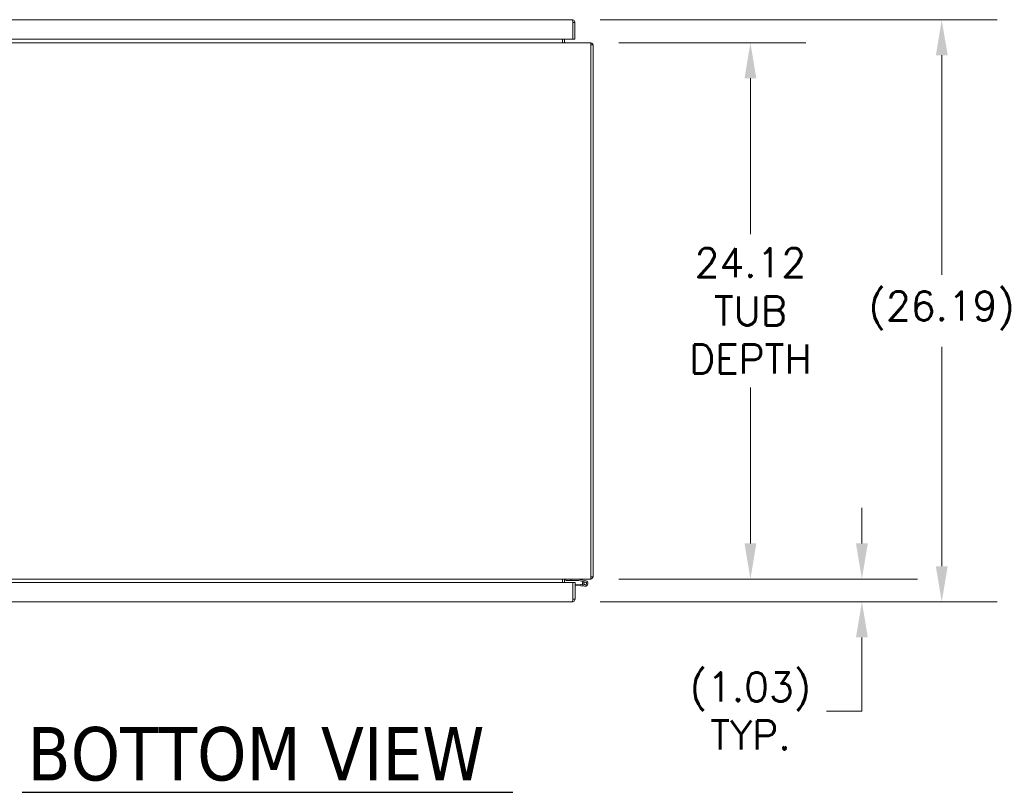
# Model space of a CAD drawing. Header units: inches. Extents: x 10 to 331, y 10 to 212.
# Tile 16 of 145: x 36 to 81, y 16 to 51. Entities that reach past the tile are written whole.
import ezdxf

# ---------------------------------------------------------------- set-up
doc = ezdxf.new("R2010")
doc.units = ezdxf.units.IN
doc.header["$LTSCALE"] = 20
doc.header["$MEASUREMENT"] = 0
for name, color, linetype, lineweight in [('Dimension (ANSI)', 7, 'Continuous', 5), ('Symbol (ANSI)', 7, 'Continuous', 5), ('Visible (ANSI)', 7, 'Continuous', 5)]:
    doc.layers.add(name, color=color, linetype=linetype, lineweight=lineweight)
doc.styles.add('ROMANS', font='romans.shx')
doc.styles.add('Text Style168', font='tahoma.ttf')
doc.dimstyles.new('Default (ANSI)', dxfattribs={"dimscale": 20, "dimtxt": 0.065, "dimasz": 0.08, "dimexe": 0.125, "dimexo": 0.0625, "dimgap": 0.031496, "dimtad": 0, "dimtih": 1, "dimtoh": 1, "dimrnd": 1e-08, "dimzin": 0, "dimdsep": 46, "dimtxsty": 'ROMANS', "dimcen": 0.09, "dimdle": 0.393701, "dimclrd": 256, "dimclre": 256, "dimclrt": 256, "dimadec": 0, "dimazin": 0, "dimtfac": 1.538462, "dimtofl": 0, "dimtmove": 0, "dimatfit": 3, "dimfxl": 1, "dimtolj": 1, "dimtzin": 0, "dimlwd": -1, "dimlwe": -1, "dimarcsym": 0})

# ---------------------------------------------------------------- blocks, each defined once
blk = doc.blocks.new('*D5')
at = {"layer": 'Defpoints', "color": 0, "transparency": 16777216}
for p in [(61.913, 49.662), (61.913, 25.537), (69.086, 25.537)]:
    blk.add_point(p, dxfattribs=at)
at = {"layer": 'Dimension (ANSI)', "transparency": 16777216}
for p, q in [((63.163, 49.662), (71.586, 49.662)), ((69.086, 48.062), (69.086, 41.046)), ((69.086, 27.137), (69.086, 34.153)), ((63.163, 25.537), (71.586, 25.537))]:
    blk.add_line(p, q, dxfattribs=at)
for points in [[(68.82, 48.062), (69.353, 48.062), (69.086, 49.662)], [(68.82, 27.137), (69.353, 27.137), (69.086, 25.537)]]:
    blk.add_solid(points, dxfattribs=at)
at = {"layer": 'Dimension (ANSI)', "transparency": 16777216, "insert": (69.086, 37.599), "char_height": 1.3, "attachment_point": 5, "style": 'ROMANS'}
blk.add_mtext('\\A1;24.12\\PTUB\\PDEPTH', dxfattribs=at)
blk = doc.blocks.new('*D6')
at = {"layer": 'Defpoints', "color": 0, "transparency": 16777216}
for p in [(61.068, 50.697), (61.069, 24.51), (77.695, 24.51)]:
    blk.add_point(p, dxfattribs=at)
at = {"layer": 'Dimension (ANSI)', "transparency": 16777216}
for p, q in [((62.318, 50.697), (80.195, 50.697)), ((77.695, 49.097), (77.695, 39.224)), ((77.695, 26.11), (77.695, 35.983)), ((62.319, 24.51), (80.195, 24.51))]:
    blk.add_line(p, q, dxfattribs=at)
for points in [[(77.428, 49.097), (77.962, 49.097), (77.695, 50.697)], [(77.428, 26.11), (77.962, 26.11), (77.695, 24.51)]]:
    blk.add_solid(points, dxfattribs=at)
at = {"layer": 'Dimension (ANSI)', "transparency": 16777216, "insert": (77.695, 37.604), "char_height": 1.3, "attachment_point": 5, "style": 'ROMANS'}
blk.add_mtext('\\A1;(26.19)', dxfattribs=at)
blk = doc.blocks.new('*D7')
at = {"layer": 'Defpoints', "color": 0, "transparency": 16777216}
for p in [(61.913, 25.537), (74.102, 25.537), (61.069, 24.51)]:
    blk.add_point(p, dxfattribs=at)
at = {"layer": 'Dimension (ANSI)', "transparency": 16777216}
for p, q in [((74.102, 27.137), (74.102, 28.737)), ((63.163, 25.537), (76.602, 25.537)), ((62.319, 24.51), (76.602, 24.51)), ((74.102, 22.91), (74.102, 19.601)), ((74.102, 19.601), (72.502, 19.601))]:
    blk.add_line(p, q, dxfattribs=at)
for points in [[(73.835, 27.137), (74.369, 27.137), (74.102, 25.537)], [(73.835, 22.91), (74.369, 22.91), (74.102, 24.51)]]:
    blk.add_solid(points, dxfattribs=at)
at = {"layer": 'Dimension (ANSI)', "transparency": 16777216, "insert": (69.086, 19.601), "char_height": 1.3, "attachment_point": 5, "style": 'ROMANS'}
blk.add_mtext('\\A1;(1.03)\\PTYP.', dxfattribs=at)

msp = doc.modelspace()

# ---------------------------------------------------------------- linework, layer by layer
at = {"layer": 'Symbol (ANSI)', "lineweight": 30}
msp.add_line((36.318, 15.944), (58.393, 15.944), dxfattribs=at)
at = {"layer": 'Visible (ANSI)'}
for p, q in [((32.818, 50.697), (61.068, 50.697)), ((61.099, 50.572), (61.099, 49.822)), ((61.1, 50.572), (61.1, 49.822)), ((61.1, 50.572), (61.193, 50.572)), ((61.193, 49.822), (61.193, 50.572)), ((31.975, 49.662), (61.913, 49.662)), ((61.099, 49.822), (32.788, 49.822)), ((60.631, 49.822), (60.631, 49.693)), ((60.631, 49.693), (60.631, 49.662)), ((60.725, 49.693), (60.725, 49.822)), ((61.1, 49.822), (61.193, 49.822)), ((61.913, 49.537), (61.913, 49.662)), ((61.913, 49.568), (62.006, 49.568)), ((61.913, 49.537), (61.913, 25.662)), ((62.006, 25.631), (62.006, 49.568)), ((61.913, 25.537), (31.975, 25.537)), ((32.789, 25.385), (61.1, 25.385)), ((60.631, 25.506), (60.631, 25.537)), ((60.631, 25.385), (60.631, 25.506)), ((60.725, 25.385), (60.725, 25.506)), ((60.778, 25.537), (60.778, 25.474)), ((60.778, 25.474), (61.028, 25.474)), ((61.028, 25.474), (61.028, 25.537)), ((61.344, 25.474), (61.028, 25.474)), ((61.1, 25.385), (61.1, 24.635)), ((61.101, 25.385), (61.194, 25.385)), ((61.101, 24.635), (61.101, 25.385)), ((61.194, 24.635), (61.194, 25.385)), ((61.194, 25.312), (61.468, 25.288)), ((61.562, 25.423), (61.348, 25.474)), ((61.355, 25.537), (61.682, 25.459)), ((61.463, 25.228), (61.468, 25.288)), ((61.468, 25.288), (61.541, 25.282)), ((61.625, 25.393), (61.552, 25.41)), ((61.562, 25.423), (61.668, 25.398)), ((61.913, 25.537), (61.913, 25.662)), ((61.913, 25.631), (62.006, 25.631)), ((61.463, 25.228), (61.194, 25.252)), ((61.642, 25.212), (61.463, 25.228)), ((61.069, 24.51), (32.819, 24.51)), ((61.101, 24.758), (61.1, 24.758)), ((61.101, 24.635), (61.194, 24.635))]:
    msp.add_line(p, q, dxfattribs=at)
msp.add_circle((61.653, 25.337), 0.06, dxfattribs=at)
for centre, radius, start, end in [((60.756, 49.693), 0.125, 180, 194.4834), ((60.756, 49.693), 0.0312, 180, 270), ((61.881, 49.537), 0.125, 14.4834, 75.5166), ((60.756, 25.506), 0.125, 165.5166, 180), ((60.756, 25.506), 0.0312, 90, 180), ((61.103, 25.257), 0.0625, 92.2924, 92.9414), ((61.344, 25.459), 0.015, 76.5948, 90), ((61.352, 25.522), 0.015, 76.5948, 90), ((61.653, 25.337), 0.125, 144.2594, 76.5948), ((61.653, 25.337), 0.125, 136.5931, 144.2594), ((61.653, 25.337), 0.125, 136.5895, 136.5931), ((61.653, 25.337), 0.0625, 117.1289, 76.5931), ((61.653, 25.337), 0.0625, 76.5931, 117.1289), ((61.881, 25.662), 0.125, 284.4834, 345.5166)]:
    msp.add_arc(centre, radius, start, end, dxfattribs=at)
for points, knots in [([(61.068, 50.697), (61.075, 50.697), (61.082, 50.673), (61.089, 50.635), (61.092, 50.616), (61.095, 50.594), (61.099, 50.572)], [0, 0, 0, 0, 1.04908, 1.04908, 1.04908, 1.570796, 1.570796, 1.570796, 1.570796]), ([(61.193, 50.572), (61.193, 50.616), (61.168, 50.659), (61.131, 50.681), (61.112, 50.692), (61.09, 50.697), (61.068, 50.697)], [0, 0, 0, 0, 1.04908, 1.04908, 1.04908, 1.570796, 1.570796, 1.570796, 1.570796]), ([(61.097, 50.585), (61.098, 50.582), (61.099, 50.578), (61.099, 50.575), (61.099, 50.574), (61.1, 50.573), (61.1, 50.572)], [1.1535244, 1.1535244, 1.1535244, 1.1535244, 1.4834748, 1.4834748, 1.4834748, 1.5707963, 1.5707963, 1.5707963, 1.5707963]), ([(61.069, 24.51), (61.113, 24.51), (61.156, 24.535), (61.178, 24.573), (61.189, 24.591), (61.194, 24.613), (61.194, 24.635)], [0, 0, 0, 0, 1.04908, 1.04908, 1.04908, 1.570796, 1.570796, 1.570796, 1.570796]), ([(61.1, 24.635), (61.093, 24.591), (61.086, 24.548), (61.08, 24.526), (61.076, 24.516), (61.073, 24.51), (61.069, 24.51)], [0, 0, 0, 0, 1.04908, 1.04908, 1.04908, 1.570796, 1.570796, 1.570796, 1.570796]), ([(61.098, 24.622), (61.099, 24.625), (61.1, 24.629), (61.101, 24.632), (61.101, 24.633), (61.101, 24.634), (61.101, 24.635)], [1.1535244, 1.1535244, 1.1535244, 1.1535244, 1.4834748, 1.4834748, 1.4834748, 1.5707963, 1.5707963, 1.5707963, 1.5707963])]:
    msp.add_open_spline(points, degree=3, knots=knots, dxfattribs=at)

# ---------------------------------------------------------------- texts
at = {"layer": 'Symbol (ANSI)', "insert": (36.558, 16.433), "char_height": 2.4, "attachment_point": 7, "line_spacing_factor": 1.8, "style": 'Text Style168'}
msp.add_mtext('BOTTOM VIEW', dxfattribs=at)

# ---------------------------------------------------------------- dimensions: what is measured, and where the dimension line sits
at = {"layer": 'Dimension (ANSI)'}
for base, p1, p2, angle, text, override, picture, middle in [((77.695, 24.51), (61.068, 50.697), (61.069, 24.51), 270, '(<>)', {"dimgap": 0.031496, "dimdec": 2, "dimtol": 0, "dimlim": 0, "dimtp": 0, "dimtm": 0, "dimtdec": 2, "dimatfit": 1}, '*D6', (77.695, 37.604)), ((69.086386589, 25.536969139), (61.912617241, 49.661969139), (61.912617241, 25.536969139), 270, '<>\\PTUB\\PDEPTH', {"dimdec": 2, "dimtp": 0, "dimtm": 0, "dimtdec": 2, "dimatfit": 1}, '*D5', (69.086386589, 37.599469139)), ((74.102, 25.537), (61.069, 24.51), (61.913, 25.537), 90, '(<>)\\PTYP.', {"dimgap": 0.031496, "dimdec": 2, "dimtol": 0, "dimlim": 0, "dimtp": 0, "dimtm": 0, "dimtdec": 2, "dimatfit": 1}, '*D7', (69.086, 19.601))]:
    dim = msp.add_linear_dim(base=base, p1=p1, p2=p2, angle=angle, text=text, dimstyle='Default (ANSI)', override=override, dxfattribs=at)
    dim.commit()
    dim.dimension.update_dxf_attribs({"geometry": picture, "text_midpoint": middle, "dimtype": 160})

doc.saveas('drawing.dxf')
